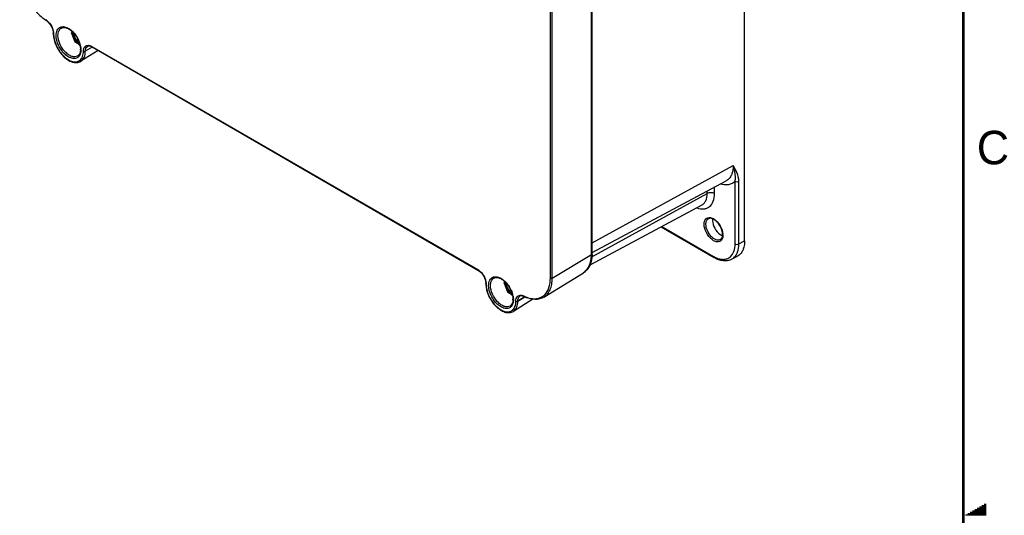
# Model space of a CAD drawing. Header units: inches. Extents: x 0 to 34, y 0 to 22.
# Tile 14 of 18: x 26.5 to 33.8, y 11 to 14.7. Entities that reach past the tile are written whole.
import ezdxf

# ---------------------------------------------------------------- set-up
doc = ezdxf.new("R2010")
doc.units = ezdxf.units.IN
doc.header["$LTSCALE"] = 1.87
doc.header["$MEASUREMENT"] = 0
doc.layers.get('0').update_dxf_attribs({"linetype": 'CONTINUOUS'})
doc.styles.add('TEXTSTYLE_2', font='txt')

msp = doc.modelspace()

# ---------------------------------------------------------------- linework, layer by layer
at = {"color": 7, "linetype": 'CONTINUOUS'}
for p, q in [((31.868, 13.0563), (31.868, 17.6787)), ((30.7248, 12.955), (30.7248, 16.3623)), ((30.7302, 12.9628), (30.7302, 16.3701)), ((30.4189, 12.7776), (30.4189, 16.1849)), ((30.433, 12.7777), (30.433, 16.185)), ((26.7093, 14.6041), (26.7093, 14.6032)), ((26.7094, 14.6032), (26.7093, 14.6041)), ((26.7122, 14.6), (26.7122, 14.5992)), ((26.8462, 14.6073), (26.8459, 14.6066)), ((26.8459, 14.6066), (26.8459, 14.6057)), ((26.846, 14.6066), (26.8462, 14.6073)), ((26.8461, 14.606), (26.846, 14.6066)), ((26.846, 14.6054), (26.8707, 14.5417)), ((26.8464, 14.6053), (26.846, 14.6054)), ((26.8464, 14.6053), (26.8461, 14.606)), ((26.8521, 14.6156), (26.8462, 14.6073)), ((26.8531, 14.6148), (26.8464, 14.6053)), ((26.8464, 14.6053), (26.8711, 14.5416)), ((26.8914, 14.562), (26.8914, 14.5435)), ((26.8711, 14.5416), (26.8707, 14.5417)), ((26.8712, 14.5409), (26.8708, 14.5415)), ((26.8711, 14.5416), (26.8875, 14.5321)), ((26.8711, 14.5416), (26.8712, 14.5411)), ((26.8712, 14.5411), (26.8715, 14.5407)), ((26.8715, 14.5407), (26.8879, 14.5312)), ((26.8875, 14.5366), (26.8914, 14.5435)), ((26.8875, 14.5366), (26.8875, 14.5321)), ((26.8889, 14.5313), (26.9017, 14.5387)), ((26.905, 14.5286), (26.9041, 14.5271)), ((26.9041, 14.5271), (26.9041, 14.5226)), ((26.9041, 14.5226), (26.9076, 14.5205)), ((26.9045, 14.5217), (26.9079, 14.5197)), ((27.0453, 14.4758), (26.9154, 14.3953)), ((26.9996, 14.5019), (26.9485, 14.4708)), ((26.9972, 14.507), (29.8766, 12.8422)), ((26.9992, 14.5025), (29.8786, 12.8377)), ((30.7302, 13.0405), (31.783, 13.6173)), ((30.7302, 12.9681), (31.7297, 13.5033)), ((31.6431, 13.408), (31.6431, 13.4569)), ((31.7973, 13.0329), (31.7973, 13.5)), ((31.8248, 13.0326), (31.8248, 13.4998)), ((30.7278, 12.937), (31.5882, 13.4084)), ((31.5882, 13.4084), (31.5882, 13.4275)), ((31.5476, 13.3217), (30.7131, 12.8749)), ((31.2442, 13.1592), (31.64, 12.9307)), ((31.2502, 13.1624), (31.636, 12.9397)), ((31.8248, 13.0326), (31.868, 13.0563)), ((30.433, 12.7777), (30.7248, 12.955)), ((31.7711, 12.9179), (31.814, 12.9409)), ((30.3707, 12.6354), (30.6647, 12.8177)), ((30.0734, 12.7415), (30.0731, 12.7408)), ((30.0731, 12.7408), (30.0734, 12.7415)), ((30.0731, 12.7408), (30.0731, 12.7399)), ((30.0732, 12.7402), (30.0731, 12.7408)), ((30.0731, 12.7396), (30.0978, 12.6759)), ((30.0736, 12.7395), (30.0731, 12.7396)), ((30.0736, 12.7395), (30.0732, 12.7402)), ((30.0793, 12.7498), (30.0734, 12.7415)), ((30.0802, 12.749), (30.0736, 12.7395)), ((30.0736, 12.7395), (30.0983, 12.6758)), ((30.0983, 12.6758), (30.0978, 12.6759)), ((30.0984, 12.6751), (30.098, 12.6757)), ((30.0983, 12.6758), (30.1147, 12.6663)), ((30.0983, 12.6758), (30.0984, 12.6753)), ((30.0984, 12.6753), (30.0987, 12.6749)), ((30.0987, 12.6749), (30.1151, 12.6654)), ((30.1147, 12.6708), (30.1186, 12.6777)), ((30.1147, 12.6708), (30.1147, 12.6663)), ((30.1161, 12.6655), (30.1289, 12.6729)), ((30.1186, 12.6962), (30.1186, 12.6777)), ((30.1322, 12.6628), (30.1313, 12.6613)), ((30.1313, 12.6613), (30.1313, 12.6568)), ((30.1313, 12.6568), (30.1348, 12.6547)), ((30.1317, 12.6558), (30.135, 12.6539)), ((30.2278, 12.6376), (30.1757, 12.6059)), ((30.1757, 12.605), (30.2288, 12.6373)), ((30.2889, 12.6202), (30.1426, 12.5295)), ((30.1616, 12.6049), (30.1616, 12.6058)), ((30.1757, 12.605), (30.1757, 12.6059))]:
    msp.add_line(p, q, dxfattribs=at)
at = {"color": 2, "linetype": 'CONTINUOUS'}
for p, q in [((33.5347, 11.02), (33.6697, 11.02)), ((33.552, 11.03), (33.6697, 11.03)), ((33.5693, 11.04), (33.6697, 11.04)), ((33.5866, 11.05), (33.6697, 11.05)), ((33.6039, 11.06), (33.6697, 11.06)), ((33.6213, 11.07), (33.6697, 11.07)), ((33.6386, 11.08), (33.6697, 11.08)), ((33.6559, 11.09), (33.6697, 11.09)), ((33.5173, 11.01), (33.6697, 11.01))]:
    msp.add_line(p, q, dxfattribs=at)
at = {"color": 7, "linetype": 'CONTINUOUS', "const_width": 0.02}
msp.add_lwpolyline([(33.5, 0.5), (33.5, 21.5)], dxfattribs=at)
at = {"color": 7, "linetype": 'CONTINUOUS'}
for centre, radius, start, end in [((26.8383, 14.9773), 0.3305, 235.81695, 236.44516), ((26.6013, 14.6265), 0.0954, 54.24064, 56.43222), ((26.9988, 14.6479), 0.1547, 190.24324, 192.49256), ((26.8688, 14.6032), 0.1595, 180.00374, 181.17315), ((26.8726, 14.6033), 0.1633, 181.16967, 181.4588), ((26.6223, 14.5999), 0.09, 2.17617, 2.7023), ((26.6263, 14.6), 0.0859, 0.01392, 2.1891), ((26.8478, 14.6061), 0.00198, 191.92815, 201.32), ((27.0051, 14.6493), 0.1612, 192.48701, 193.7261), ((26.8725, 14.5424), 0.00198, 201.17068, 208.63356), ((26.8725, 14.5424), 0.00198, 229.27942, 240.0113), ((27.0235, 14.6454), 0.1758, 220.19076, 226.26124), ((27.0108, 14.6323), 0.1575, 226.2964, 229.90374), ((26.9156, 14.5615), 0.0363, 251.61819, 254.16078), ((26.7342, 14.4744), 0.1819, 12.39199, 15.46363), ((26.743, 14.4764), 0.1729, 11.56642, 12.37188), ((26.804, 14.4856), 0.1087, 357.94308, 0.00981), ((26.79, 14.4816), 0.1256, 0.01005, 1.86365), ((26.9644, 14.4423), 0.0695, 59.94013, 63.18474), ((26.8755, 14.4444), 0.0527, 300.18948, 308.09937), ((31.5892, 13.1392), 0.0936, 58.66858, 61.12152), ((31.7258, 13.1556), 0.0663, 245.7689, 249.61583), ((31.6238, 13.1022), 0.0797, 357.19347, 0.01909), ((31.6098, 13.0982), 0.0966, 0.01728, 2.4371), ((30.4507, 12.9628), 0.2795, 358.24794, 0.00651), ((31.7397, 13.1193), 0.2075, 239.98823, 242.12921), ((31.7107, 12.9961), 0.0783, 309.76357, 311.07556), ((31.7134, 13.0065), 0.1072, 327.42867, 331.23138), ((29.8333, 12.7673), 0.0865, 57.23736, 59.94377), ((30.0967, 12.7374), 0.1602, 180.00581, 181.46432), ((29.8528, 12.7333), 0.0866, 0.02156, 2.72357), ((30.075, 12.7403), 0.00198, 191.92815, 201.32), ((30.2259, 12.7821), 0.1547, 190.24324, 192.49256), ((30.2323, 12.7835), 0.1612, 192.48701, 193.7261), ((30.0997, 12.6766), 0.00198, 201.17068, 208.63356), ((30.0997, 12.6766), 0.00198, 229.27942, 240.0113), ((30.2507, 12.7796), 0.1758, 220.19076, 226.26124), ((30.238, 12.7665), 0.1575, 226.2964, 229.90374), ((30.1427, 12.6957), 0.0363, 251.61819, 254.16078), ((29.9613, 12.6086), 0.1819, 12.39199, 15.46363), ((29.9701, 12.6106), 0.1729, 11.56642, 12.37188), ((30.1957, 12.5859), 0.06, 63.79425, 67.97097), ((30.3301, 12.8694), 0.2505, 243.83509, 244.82635), ((30.303, 12.7287), 0.105, 306.13049, 314.19414), ((30.0311, 12.6198), 0.1087, 357.94308, 0.00981), ((30.0171, 12.6158), 0.1256, 0.01005, 1.86365), ((30.1027, 12.5786), 0.0527, 300.1895, 308.09937)]:
    msp.add_arc(centre, radius, start, end, dxfattribs=at)
for points, knots in [([(26.4591, 15.003), (26.4714, 14.9428), (26.5094, 14.8556), (26.5836, 14.7597), (26.6288, 14.72), (26.6526, 14.7039)], [0, 0, 0, 0, 0.507332, 0.763017, 1, 1, 1, 1]), ([(26.654, 14.706), (26.654, 14.7056), (26.654, 14.7041), (26.6547, 14.7024), (26.6556, 14.7018)], [0, 0, 0, 0, 0.298547, 1, 1, 1, 1]), ([(26.6556, 14.7018), (26.657, 14.7009), (26.6629, 14.6967), (26.6683, 14.6919), (26.6721, 14.6879)], [0, 0, 0, 0, 0.236695, 1, 1, 1, 1]), ([(26.657, 14.7039), (26.6583, 14.703), (26.6637, 14.699), (26.6686, 14.6945), (26.6721, 14.6909)], [0, 0, 0, 0, 0.241275, 1, 1, 1, 1]), ([(26.6721, 14.6909), (26.6859, 14.6768), (26.7002, 14.6539), (26.7081, 14.629), (26.7095, 14.6228)], [0, 0, 0, 0, 0.755182, 1, 1, 1, 1]), ([(26.6721, 14.6879), (26.6834, 14.6763), (26.7008, 14.6498), (26.7093, 14.6189), (26.7093, 14.6041)], [0, 0, 0, 0, 0.521779, 1, 1, 1, 1]), ([(26.7095, 14.6228), (26.7098, 14.6212), (26.7111, 14.6151), (26.7119, 14.6088), (26.7121, 14.6041)], [0, 0, 0, 0, 0.259065, 1, 1, 1, 1]), ([(26.7311, 14.5883), (26.7311, 14.6017), (26.7341, 14.6216), (26.7484, 14.6419), (26.7579, 14.6483), (26.7628, 14.6504)], [0, 0, 0, 0, 0.54861, 0.780698, 1, 1, 1, 1]), ([(26.7449, 14.5882), (26.7449, 14.5999), (26.7477, 14.6216), (26.7623, 14.6393), (26.7706, 14.6439)], [0, 0, 0, 0, 0.55127, 1, 1, 1, 1]), ([(26.7628, 14.6504), (26.7645, 14.6511), (26.7716, 14.6536), (26.7792, 14.6543), (26.7849, 14.654)], [0, 0, 0, 0, 0.241747, 1, 1, 1, 1]), ([(26.7706, 14.6439), (26.7749, 14.6462), (26.7855, 14.6492), (26.8032, 14.6473), (26.8227, 14.6394), (26.8353, 14.6309), (26.8416, 14.6258)], [0, 0, 0, 0, 0.189678, 0.413607, 0.684114, 1, 1, 1, 1]), ([(26.7849, 14.654), (26.7906, 14.6538), (26.8171, 14.6486), (26.8399, 14.6318), (26.8548, 14.617)], [0, 0, 0, 0, 0.214522, 1, 1, 1, 1]), ([(26.8416, 14.6258), (26.863, 14.6087), (26.8961, 14.5648), (26.9127, 14.5117), (26.9127, 14.4856)], [0, 0, 0, 0, 0.512224, 1, 1, 1, 1]), ([(26.7122, 14.5992), (26.7118, 14.5994), (26.7104, 14.6004), (26.7093, 14.602), (26.7093, 14.6032)], [0, 0, 0, 0, 0.293768, 1, 1, 1, 1]), ([(26.7122, 14.6), (26.7119, 14.6003), (26.7107, 14.601), (26.7097, 14.6022), (26.7094, 14.6032)], [0, 0, 0, 0, 0.284855, 1, 1, 1, 1]), ([(26.7094, 14.5991), (26.7101, 14.5695), (26.7272, 14.5088), (26.7701, 14.4448), (26.8152, 14.4065), (26.8501, 14.3887), (26.8849, 14.3832), (26.9066, 14.3898), (26.9154, 14.3953)], [0, 0, 0, 0, 0.269345, 0.55521, 0.686649, 0.803458, 0.906, 1, 1, 1, 1]), ([(26.7122, 14.5992), (26.7122, 14.5711), (26.7277, 14.5128), (26.7677, 14.451), (26.8102, 14.4132), (26.8427, 14.3955), (26.8744, 14.3892), (26.8942, 14.3943), (26.902, 14.3988)], [0, 0, 0, 0, 0.269991, 0.561544, 0.695676, 0.813294, 0.912918, 1, 1, 1, 1]), ([(26.901, 14.4326), (26.8959, 14.4263), (26.8816, 14.416), (26.8536, 14.4148), (26.8243, 14.426), (26.7955, 14.4476), (26.7694, 14.4775), (26.7425, 14.5231), (26.7311, 14.5627), (26.7311, 14.5883)], [0, 0, 0, 0, 0.087787, 0.181168, 0.292413, 0.423612, 0.569556, 0.721232, 1, 1, 1, 1]), ([(26.8912, 14.4348), (26.8852, 14.4312), (26.8701, 14.427), (26.8457, 14.4316), (26.8206, 14.445), (26.7878, 14.474), (26.7568, 14.5216), (26.7449, 14.5665), (26.7449, 14.5882)], [0, 0, 0, 0, 0.086981, 0.186272, 0.303616, 0.437658, 0.729525, 1, 1, 1, 1]), ([(26.8548, 14.617), (26.8611, 14.6106), (26.8851, 14.583), (26.9022, 14.5494), (26.9095, 14.5229)], [0, 0, 0, 0, 0.246722, 1, 1, 1, 1]), ([(26.8875, 14.5366), (26.882, 14.5412), (26.872, 14.5523), (26.8613, 14.5716), (26.8557, 14.5916), (26.8559, 14.605), (26.8574, 14.6108)], [0, 0, 0, 0, 0.25909, 0.530388, 0.784976, 1, 1, 1, 1]), ([(26.864, 14.6034), (26.8636, 14.5983), (26.8646, 14.5873), (26.8702, 14.5712), (26.8791, 14.556), (26.8871, 14.5472), (26.8914, 14.5435)], [0, 0, 0, 0, 0.225962, 0.481317, 0.746696, 1, 1, 1, 1]), ([(26.8875, 14.5321), (26.8875, 14.532), (26.8876, 14.5317), (26.8877, 14.5313), (26.8879, 14.5312)], [0, 0, 0, 0, 0.294879, 1, 1, 1, 1]), ([(26.8879, 14.5312), (26.888, 14.5312), (26.8883, 14.5311), (26.8887, 14.5312), (26.8889, 14.5313)], [0, 0, 0, 0, 0.220885, 1, 1, 1, 1]), ([(26.9155, 14.4816), (26.9155, 14.4768), (26.9146, 14.4596), (26.9088, 14.4422), (26.901, 14.4326)], [0, 0, 0, 0, 0.282443, 1, 1, 1, 1]), ([(26.9045, 14.5217), (26.9044, 14.5217), (26.9042, 14.5219), (26.9041, 14.5223), (26.9041, 14.5226)], [0, 0, 0, 0, 0.220925, 1, 1, 1, 1]), ([(26.9126, 14.4817), (26.9125, 14.4801), (26.9122, 14.4741), (26.9113, 14.4681), (26.9102, 14.4638)], [0, 0, 0, 0, 0.263749, 1, 1, 1, 1]), ([(26.9124, 14.5111), (26.9128, 14.5089), (26.9144, 14.5005), (26.9153, 14.492), (26.9155, 14.4857)], [0, 0, 0, 0, 0.258866, 1, 1, 1, 1]), ([(26.9344, 14.4707), (26.9344, 14.4777), (26.9359, 14.4906), (26.9449, 14.5072), (26.9605, 14.5162), (26.9723, 14.5158), (26.978, 14.5146)], [0, 0, 0, 0, 0.290025, 0.53329, 0.75627, 1, 1, 1, 1]), ([(26.9485, 14.4708), (26.9485, 14.4782), (26.9503, 14.4919), (26.959, 14.5034), (26.9641, 14.5065)], [0, 0, 0, 0, 0.550327, 1, 1, 1, 1]), ([(26.986, 14.5082), (26.9838, 14.5088), (26.9766, 14.5104), (26.9686, 14.5093), (26.9641, 14.5066)], [0, 0, 0, 0, 0.300662, 1, 1, 1, 1]), ([(26.978, 14.5146), (26.9796, 14.5143), (26.9863, 14.5125), (26.9926, 14.5096), (26.9972, 14.507)], [0, 0, 0, 0, 0.234534, 1, 1, 1, 1]), ([(26.9958, 14.5043), (26.9949, 14.5047), (26.9918, 14.5063), (26.9885, 14.5075), (26.986, 14.5082)], [0, 0, 0, 0, 0.264644, 1, 1, 1, 1]), ([(26.9972, 14.507), (26.9972, 14.5065), (26.9973, 14.5048), (26.9982, 14.503), (26.9992, 14.5025)], [0, 0, 0, 0, 0.293735, 1, 1, 1, 1]), ([(26.9102, 14.4638), (26.9087, 14.4576), (26.9044, 14.4463), (26.8958, 14.4376), (26.8912, 14.4348)], [0, 0, 0, 0, 0.546356, 1, 1, 1, 1]), ([(26.908, 14.4029), (26.9169, 14.4099), (26.9313, 14.4318), (26.9344, 14.4571), (26.9344, 14.4707)], [0, 0, 0, 0, 0.452282, 1, 1, 1, 1]), ([(26.9154, 14.3953), (26.9263, 14.402), (26.9448, 14.4262), (26.9485, 14.4552), (26.9485, 14.4708)], [0, 0, 0, 0, 0.449711, 1, 1, 1, 1]), ([(26.9344, 14.4707), (26.9376, 14.4689), (26.943, 14.4685), (26.9475, 14.4702), (26.9485, 14.4708)], [0, 0, 0, 0, 0.760992, 1, 1, 1, 1]), ([(31.783, 13.6173), (31.783, 13.6045), (31.7811, 13.5803), (31.771, 13.5471), (31.7541, 13.5204), (31.7382, 13.5078), (31.7297, 13.5033)], [0, 0, 0, 0, 0.290367, 0.549467, 0.78213, 1, 1, 1, 1]), ([(31.8248, 13.4998), (31.8248, 13.522), (31.8148, 13.5642), (31.7933, 13.6004), (31.783, 13.6173)], [0, 0, 0, 0, 0.528531, 1, 1, 1, 1]), ([(31.7973, 13.5), (31.7991, 13.5102), (31.802, 13.55), (31.7922, 13.5894), (31.783, 13.6173)], [0, 0, 0, 0, 0.260659, 1, 1, 1, 1]), ([(31.7973, 13.5), (31.7906, 13.4935), (31.775, 13.4824), (31.737, 13.4698), (31.7054, 13.4731), (31.6854, 13.4788)], [0, 0, 0, 0, 0.235839, 0.474038, 1, 1, 1, 1]), ([(31.7973, 13.5), (31.7992, 13.4989), (31.8081, 13.4957), (31.8185, 13.4964), (31.8248, 13.4998)], [0, 0, 0, 0, 0.239581, 1, 1, 1, 1]), ([(31.5127, 13.3014), (31.529, 13.2956), (31.5549, 13.2908), (31.5871, 13.2985), (31.6144, 13.3147), (31.6387, 13.3527), (31.6431, 13.3886), (31.6431, 13.408)], [0, 0, 0, 0, 0.255526, 0.36927, 0.480046, 0.715544, 1, 1, 1, 1]), ([(31.5476, 13.3217), (31.5541, 13.3251), (31.5661, 13.3347), (31.5842, 13.3632), (31.5882, 13.3901), (31.5882, 13.4084)], [0, 0, 0, 0, 0.218582, 0.451963, 1, 1, 1, 1]), ([(31.6431, 13.408), (31.635, 13.4127), (31.6157, 13.4165), (31.5965, 13.4129), (31.5882, 13.4084)], [0, 0, 0, 0, 0.498319, 1, 1, 1, 1]), ([(31.5655, 13.1795), (31.5655, 13.1873), (31.5672, 13.2018), (31.5772, 13.2204), (31.5946, 13.2305), (31.6077, 13.2301), (31.6141, 13.2288)], [0, 0, 0, 0, 0.290074, 0.533575, 0.756654, 1, 1, 1, 1]), ([(31.7035, 13.1022), (31.7035, 13.1185), (31.6944, 13.1524), (31.6715, 13.1886), (31.6467, 13.2109), (31.6257, 13.2233), (31.6068, 13.2255), (31.5985, 13.2209)], [0, 0, 0, 0, 0.277057, 0.580588, 0.719197, 0.837546, 1, 1, 1, 1]), ([(31.6141, 13.2288), (31.6158, 13.2285), (31.6228, 13.2267), (31.6295, 13.2238), (31.6344, 13.2211)], [0, 0, 0, 0, 0.235008, 1, 1, 1, 1]), ([(31.7031, 13.0754), (31.7008, 13.0684), (31.6935, 13.0553), (31.6722, 13.046), (31.6476, 13.0502), (31.6131, 13.0706), (31.5793, 13.1142), (31.5655, 13.1579), (31.5655, 13.1795)], [0, 0, 0, 0, 0.097047, 0.186916, 0.289724, 0.41502, 0.712857, 1, 1, 1, 1]), ([(31.5793, 13.1795), (31.5793, 13.1882), (31.5814, 13.2043), (31.5923, 13.2175), (31.5985, 13.2209)], [0, 0, 0, 0, 0.551189, 1, 1, 1, 1]), ([(31.6882, 13.0654), (31.6838, 13.0627), (31.6726, 13.0596), (31.6544, 13.063), (31.6357, 13.073), (31.6112, 13.0945), (31.5882, 13.1299), (31.5793, 13.1634), (31.5793, 13.1795)], [0, 0, 0, 0, 0.087024, 0.186344, 0.3037, 0.437738, 0.729564, 1, 1, 1, 1]), ([(31.629, 13.2072), (31.629, 13.1873), (31.6419, 13.1474), (31.668, 13.1149), (31.6847, 13.1031)], [0, 0, 0, 0, 0.493204, 1, 1, 1, 1]), ([(31.6378, 13.2191), (31.6575, 13.2071), (31.6891, 13.1707), (31.7053, 13.1255), (31.7063, 13.1023)], [0, 0, 0, 0, 0.498555, 1, 1, 1, 1]), ([(31.6847, 13.1031), (31.6859, 13.1023), (31.6903, 13.0994), (31.6949, 13.0968), (31.6985, 13.0952)], [0, 0, 0, 0, 0.260372, 1, 1, 1, 1]), ([(31.6882, 13.0654), (31.6898, 13.0663), (31.6965, 13.0716), (31.7002, 13.0799), (31.7018, 13.0863)], [0, 0, 0, 0, 0.216268, 1, 1, 1, 1]), ([(31.7018, 13.0863), (31.702, 13.0872), (31.7028, 13.0912), (31.7033, 13.0952), (31.7034, 13.0983)], [0, 0, 0, 0, 0.236251, 1, 1, 1, 1]), ([(31.7064, 13.0982), (31.7064, 13.0961), (31.7061, 13.0884), (31.7048, 13.0807), (31.7031, 13.0754)], [0, 0, 0, 0, 0.265945, 1, 1, 1, 1]), ([(31.7621, 12.937), (31.774, 12.9474), (31.7931, 12.9786), (31.7973, 13.0138), (31.7973, 13.0329)], [0, 0, 0, 0, 0.453871, 1, 1, 1, 1]), ([(31.7973, 13.0329), (31.7992, 13.0317), (31.8081, 13.0285), (31.8185, 13.0292), (31.8248, 13.0326)], [0, 0, 0, 0, 0.239771, 1, 1, 1, 1]), ([(31.8074, 12.9549), (31.8103, 12.9602), (31.8213, 12.9847), (31.8248, 13.012), (31.8248, 13.0326)], [0, 0, 0, 0, 0.227492, 1, 1, 1, 1]), ([(31.868, 13.0563), (31.868, 13.0434), (31.866, 13.0189), (31.8558, 12.9852), (31.8386, 12.9582), (31.8226, 12.9454), (31.814, 12.9409)], [0, 0, 0, 0, 0.290365, 0.549469, 0.782128, 1, 1, 1, 1]), ([(30.6647, 12.8177), (30.6743, 12.8237), (30.6923, 12.8396), (30.7113, 12.8719), (30.7226, 12.9113), (30.7248, 12.9399), (30.7248, 12.955)], [0, 0, 0, 0, 0.217689, 0.451322, 0.710772, 1, 1, 1, 1]), ([(30.7301, 12.9542), (30.7292, 12.9265), (30.7218, 12.8853), (30.6938, 12.8404), (30.6749, 12.824), (30.6647, 12.8177)], [0, 0, 0, 0, 0.531224, 0.770346, 1, 1, 1, 1]), ([(30.7248, 12.955), (30.7256, 12.9555), (30.7283, 12.9573), (30.7302, 12.9605), (30.7302, 12.9628)], [0, 0, 0, 0, 0.293188, 1, 1, 1, 1]), ([(31.636, 12.9397), (31.636, 12.9387), (31.6362, 12.9354), (31.638, 12.9319), (31.64, 12.9307)], [0, 0, 0, 0, 0.295006, 1, 1, 1, 1]), ([(31.7711, 12.9179), (31.7619, 12.9129), (31.7412, 12.906), (31.695, 12.9052), (31.661, 12.9186), (31.64, 12.9307)], [0, 0, 0, 0, 0.230076, 0.469336, 1, 1, 1, 1]), ([(31.6427, 12.936), (31.6534, 12.9303), (31.6746, 12.9214), (31.707, 12.9161), (31.7368, 12.9205), (31.7537, 12.93), (31.7608, 12.9359)], [0, 0, 0, 0, 0.289859, 0.546732, 0.77838, 1, 1, 1, 1]), ([(31.7711, 12.9179), (31.7744, 12.9196), (31.7872, 12.9276), (31.7977, 12.9392), (31.8038, 12.9487)], [0, 0, 0, 0, 0.244966, 1, 1, 1, 1]), ([(29.8766, 12.8422), (29.8766, 12.8417), (29.8767, 12.8401), (29.8776, 12.8383), (29.8786, 12.8377)], [0, 0, 0, 0, 0.293735, 1, 1, 1, 1]), ([(29.8786, 12.8377), (29.8958, 12.8278), (29.9227, 12.7963), (29.9365, 12.7572), (29.9365, 12.7374)], [0, 0, 0, 0, 0.499951, 1, 1, 1, 1]), ([(29.8801, 12.8401), (29.8814, 12.8392), (29.887, 12.8355), (29.8921, 12.8311), (29.8958, 12.8277)], [0, 0, 0, 0, 0.240145, 1, 1, 1, 1]), ([(29.8958, 12.8277), (29.9084, 12.8157), (29.9283, 12.7874), (29.9385, 12.754), (29.9393, 12.7375)], [0, 0, 0, 0, 0.512719, 1, 1, 1, 1]), ([(29.9582, 12.7225), (29.9582, 12.7359), (29.9613, 12.7558), (29.9756, 12.7761), (29.985, 12.7825), (29.99, 12.7846)], [0, 0, 0, 0, 0.54861, 0.780698, 1, 1, 1, 1]), ([(29.99, 12.7846), (29.9916, 12.7853), (29.9987, 12.7878), (30.0064, 12.7885), (30.0121, 12.7882)], [0, 0, 0, 0, 0.241747, 1, 1, 1, 1]), ([(30.0121, 12.7882), (30.0178, 12.788), (30.0443, 12.7828), (30.0671, 12.766), (30.0819, 12.7512)], [0, 0, 0, 0, 0.214522, 1, 1, 1, 1]), ([(29.9394, 12.7334), (29.9389, 12.7336), (29.9376, 12.7346), (29.9365, 12.7362), (29.9365, 12.7374)], [0, 0, 0, 0, 0.293768, 1, 1, 1, 1]), ([(29.9365, 12.7333), (29.9373, 12.7037), (29.9544, 12.643), (29.9972, 12.579), (30.0424, 12.5407), (30.0772, 12.5229), (30.1121, 12.5174), (30.1338, 12.524), (30.1426, 12.5295)], [0, 0, 0, 0, 0.269345, 0.55521, 0.686649, 0.803458, 0.906, 1, 1, 1, 1]), ([(29.9394, 12.7334), (29.9394, 12.7053), (29.9548, 12.647), (29.9948, 12.5852), (30.0374, 12.5474), (30.0699, 12.5297), (30.1016, 12.5234), (30.1213, 12.5285), (30.1292, 12.533)], [0, 0, 0, 0, 0.269991, 0.561544, 0.695676, 0.813294, 0.912918, 1, 1, 1, 1]), ([(30.1282, 12.5668), (30.1231, 12.5605), (30.1087, 12.5502), (30.0808, 12.549), (30.0515, 12.5602), (30.0226, 12.5818), (29.9966, 12.6117), (29.9696, 12.6573), (29.9582, 12.6969), (29.9582, 12.7225)], [0, 0, 0, 0, 0.087787, 0.181168, 0.292413, 0.423612, 0.569556, 0.721232, 1, 1, 1, 1]), ([(29.972, 12.7224), (29.972, 12.7341), (29.9749, 12.7558), (29.9894, 12.7735), (29.9978, 12.7781)], [0, 0, 0, 0, 0.55127, 1, 1, 1, 1]), ([(30.1183, 12.569), (30.1124, 12.5654), (30.0973, 12.5612), (30.0728, 12.5658), (30.0478, 12.5792), (30.0149, 12.6082), (29.984, 12.6558), (29.972, 12.7007), (29.972, 12.7224)], [0, 0, 0, 0, 0.086981, 0.186272, 0.303616, 0.437658, 0.729525, 1, 1, 1, 1]), ([(29.9978, 12.7781), (30.002, 12.7804), (30.0126, 12.7834), (30.0304, 12.7815), (30.0499, 12.7736), (30.0625, 12.7651), (30.0688, 12.76)], [0, 0, 0, 0, 0.189678, 0.413607, 0.684114, 1, 1, 1, 1]), ([(30.0688, 12.76), (30.0902, 12.7429), (30.1233, 12.699), (30.1398, 12.6459), (30.1398, 12.6198)], [0, 0, 0, 0, 0.512224, 1, 1, 1, 1]), ([(30.0819, 12.7512), (30.0883, 12.7448), (30.1122, 12.7172), (30.1294, 12.6836), (30.1367, 12.6571)], [0, 0, 0, 0, 0.246722, 1, 1, 1, 1]), ([(30.1147, 12.6708), (30.1091, 12.6754), (30.0991, 12.6865), (30.0885, 12.7058), (30.0828, 12.7258), (30.083, 12.7392), (30.0846, 12.745)], [0, 0, 0, 0, 0.25909, 0.530388, 0.784976, 1, 1, 1, 1]), ([(30.0912, 12.7376), (30.0907, 12.7325), (30.0918, 12.7215), (30.0973, 12.7054), (30.1063, 12.6902), (30.1142, 12.6814), (30.1186, 12.6777)], [0, 0, 0, 0, 0.225962, 0.481317, 0.746696, 1, 1, 1, 1]), ([(30.3707, 12.6354), (30.3807, 12.6415), (30.3993, 12.6581), (30.419, 12.6915), (30.4307, 12.7324), (30.433, 12.7621), (30.433, 12.7777)], [0, 0, 0, 0, 0.217689, 0.451322, 0.710772, 1, 1, 1, 1]), ([(30.3762, 12.6535), (30.3908, 12.6677), (30.4136, 12.7082), (30.4189, 12.7533), (30.4189, 12.7776)], [0, 0, 0, 0, 0.455509, 1, 1, 1, 1]), ([(30.4189, 12.7776), (30.4221, 12.7758), (30.4275, 12.7754), (30.432, 12.7771), (30.433, 12.7777)], [0, 0, 0, 0, 0.760992, 1, 1, 1, 1]), ([(30.1147, 12.6663), (30.1147, 12.6662), (30.1147, 12.6659), (30.1149, 12.6655), (30.1151, 12.6654)], [0, 0, 0, 0, 0.294879, 1, 1, 1, 1]), ([(30.1151, 12.6654), (30.1152, 12.6654), (30.1155, 12.6653), (30.1159, 12.6654), (30.1161, 12.6655)], [0, 0, 0, 0, 0.220885, 1, 1, 1, 1]), ([(30.1317, 12.6558), (30.1316, 12.6559), (30.1313, 12.6561), (30.1313, 12.6565), (30.1313, 12.6568)], [0, 0, 0, 0, 0.220925, 1, 1, 1, 1]), ([(30.1395, 12.6453), (30.14, 12.6431), (30.1415, 12.6347), (30.1424, 12.6262), (30.1426, 12.6199)], [0, 0, 0, 0, 0.258866, 1, 1, 1, 1]), ([(30.1616, 12.6058), (30.1616, 12.6125), (30.163, 12.6249), (30.1711, 12.6409), (30.1852, 12.6504), (30.1962, 12.651), (30.2016, 12.6503)], [0, 0, 0, 0, 0.29176, 0.538233, 0.761879, 1, 1, 1, 1]), ([(30.1757, 12.6059), (30.1757, 12.6133), (30.1774, 12.627), (30.1862, 12.6385), (30.1913, 12.6417)], [0, 0, 0, 0, 0.550318, 1, 1, 1, 1]), ([(30.2106, 12.644), (30.2087, 12.6444), (30.2023, 12.6454), (30.1952, 12.6441), (30.1913, 12.6417)], [0, 0, 0, 0, 0.294511, 1, 1, 1, 1]), ([(30.2016, 12.6503), (30.2031, 12.6501), (30.2093, 12.649), (30.2153, 12.6467), (30.2196, 12.6446)], [0, 0, 0, 0, 0.235045, 1, 1, 1, 1]), ([(30.2196, 12.6446), (30.2197, 12.644), (30.2199, 12.6422), (30.2211, 12.6403), (30.2223, 12.6398)], [0, 0, 0, 0, 0.289916, 1, 1, 1, 1]), ([(30.3707, 12.6354), (30.3608, 12.6292), (30.3383, 12.6198), (30.2864, 12.6151), (30.247, 12.6276), (30.2223, 12.6398)], [0, 0, 0, 0, 0.227382, 0.464833, 1, 1, 1, 1]), ([(30.2235, 12.6427), (30.2363, 12.6367), (30.2616, 12.6273), (30.2999, 12.6221), (30.3353, 12.6271), (30.356, 12.6375), (30.3649, 12.644)], [0, 0, 0, 0, 0.285769, 0.542291, 0.776268, 1, 1, 1, 1]), ([(30.1374, 12.598), (30.1358, 12.5918), (30.1315, 12.5805), (30.1229, 12.5718), (30.1183, 12.569)], [0, 0, 0, 0, 0.546356, 1, 1, 1, 1]), ([(30.1427, 12.6158), (30.1427, 12.611), (30.1417, 12.5938), (30.136, 12.5764), (30.1282, 12.5668)], [0, 0, 0, 0, 0.282443, 1, 1, 1, 1]), ([(30.1352, 12.5371), (30.144, 12.5441), (30.1584, 12.566), (30.1616, 12.5913), (30.1616, 12.6049)], [0, 0, 0, 0, 0.452282, 1, 1, 1, 1]), ([(30.1398, 12.6159), (30.1397, 12.6143), (30.1393, 12.6083), (30.1384, 12.6023), (30.1374, 12.598)], [0, 0, 0, 0, 0.263749, 1, 1, 1, 1]), ([(30.1426, 12.5295), (30.1534, 12.5362), (30.1719, 12.5604), (30.1757, 12.5894), (30.1757, 12.605)], [0, 0, 0, 0, 0.449711, 1, 1, 1, 1]), ([(30.1616, 12.6058), (30.1647, 12.604), (30.1702, 12.6036), (30.1747, 12.6053), (30.1757, 12.6059)], [0, 0, 0, 0, 0.760992, 1, 1, 1, 1]), ([(30.1616, 12.6049), (30.1647, 12.6031), (30.1702, 12.6027), (30.1747, 12.6044), (30.1757, 12.605)], [0, 0, 0, 0, 0.760992, 1, 1, 1, 1])]:
    msp.add_open_spline(points, degree=3, knots=knots, dxfattribs=at)
for points in [[(31.63, 13.2196), (31.6293, 13.2155), (31.629, 13.2113), (31.629, 13.2072)], [(30.2183, 12.6416), (30.2158, 12.6426), (30.2132, 12.6434), (30.2106, 12.644)]]:
    msp.add_open_spline(points, degree=3, dxfattribs=at)

# ---------------------------------------------------------------- texts
at = {"color": 2, "linetype": 'CONTINUOUS', "insert": (33.6004, 13.8767), "char_height": 0.25, "width": 0.25, "attachment_point": 1, "line_spacing_factor": 0.9, "style": 'TEXTSTYLE_2'}
msp.add_mtext('C', dxfattribs=at)

doc.saveas('drawing.dxf')
